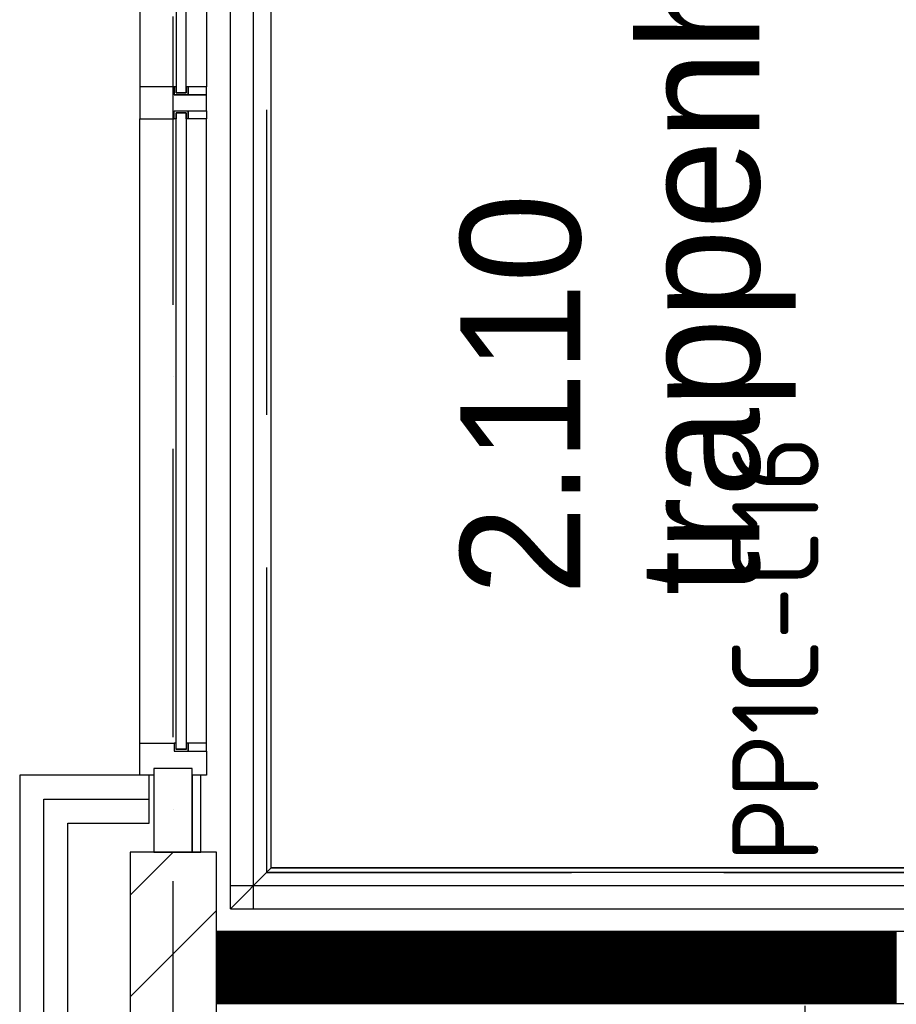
# Model space of a CAD drawing. Header units: millimetres. Extents: x -6587 to 112313, y 244 to 84344.
# Tile 8 of 54: x 17279 to 19105, y 38030 to 40080. Entities that reach past the tile are written whole.
import ezdxf
from ezdxf.enums import TextEntityAlignment as Align

# ---------------------------------------------------------------- set-up
doc = ezdxf.new("R2010")
doc.units = ezdxf.units.MM
doc.header["$LTSCALE"] = 100
doc.linetypes.add('DASHDOT', pattern=[9, 6, -1.5, 0, -1.5])
doc.linetypes.add('HIDDEN', pattern=[9.525, 6.35, -3.175])
doc.layers.get('0').update_dxf_attribs({"color": 9, "linetype": 'CONTINUOUS'})
for name, color, linetype in [('AL$2----_STEMPEL', 7, 'CONTINUOUS'), ('AL$7----_STRAMIEN', 1, 'DASHDOT'), ('AL21----_BUITENWAND', 4, 'CONTINUOUS'), ('AL24----_TRAPPEN', 7, 'CONTINUOUS'), ('AL28----_KONSTRUKTIE', 3, 'CONTINUOUS'), ('AL29----_BOVENBOUW', 7, 'CONTINUOUS'), ('AL31----_BUITENKOZ', 7, 'CONTINUOUS'), ('ALL-----_REFLIJNEN', 8, 'CONTINUOUS'), ('ALXA1---_RASTER50', 12, 'CONTINUOUS'), ('ALXA3---_VOLZWART', 14, 'CONTINUOUS'), ('ALXAB---_PREFABBETON', 1, 'CONTINUOUS'), ('ALXOU---_GLAS', 7, 'CONTINUOUS'), ('BOUW', 8, 'CONTINUOUS'), ('EB6441--_ATTRIB', 2, 'CONTINUOUS'), ('EL6441--_DATACOM', 3, 'CONTINUOUS'), ('HEKWERKEN', 1, 'CONTINUOUS'), ('LIJN025', 10, 'CONTINUOUS')]:
    doc.layers.add(name, color=color, linetype=linetype)
doc.styles.add('1_8', font='iso', dxfattribs={"width": 0.7, "height": 1.8})
doc.styles.add('BURO-025', font='BUROFONT.shx', dxfattribs={"height": 250})

# ---------------------------------------------------------------- blocks, each defined once
blk = doc.blocks.new('ES4X2')
for p, q in [((-0.15, 1.265), (-0.15, 2.735)), ((0.15, 1.265), (0.15, 2.735)), ((-0.45, 1.4), (-0.45, 2.6)), ((0.45, 1.4), (0.45, 2.6)), ((0, 1.25), (0, -3))]:
    blk.add_line(p, q)
blk.add_circle((0, 2), 0.75)
at = {"style": '1_8', "flags": 8}
for tag, p in [('NUMMER', (1.25, 3.5)), ('CODE', (-1.25, 3.5))]:
    blk.add_attdef(tag, text='', height=1.8, rotation=90, dxfattribs=at).set_placement(p, align=Align.MIDDLE_LEFT)
blk.add_attdef('M_CODE', text='', height=1.8, dxfattribs=at).set_placement((0, 0), align=Align.MIDDLE_CENTER)
blk = doc.blocks.new('A$Cb38f1ce1')
at = {"layer": 'AL$2----_STEMPEL', "color": 8}
blk.add_lwpolyline([(14416.7, 33363.4), (14416.7, 33396.4), (14378.7, 33396.4), (14349.7, 33396.4), (14349.7, 33413.4), (14307.2, 33413.4), (14277.7, 33413.4), (14277.7, 33346.4), (14349.7, 33346.4), (14349.7, 33363.4)], close=True, dxfattribs=at)
at = {"layer": 'AL$7----_STRAMIEN', "color": 1}
blk.add_line((14347.7, 1456.2), (14347.7, 70113), dxfattribs=at)
at = {"layer": 'AL21----_BUITENWAND', "color": 8}
for p, q in [((14297.2, 31980), (14027.7, 31980)), ((14027.7, 31980), (14027.7, 31195)), ((14297.2, 31880), (14297.2, 31980)), ((14127.7, 31295), (14127.7, 31880)), ((14127.7, 31880), (14297.2, 31880))]:
    blk.add_line(p, q, dxfattribs=at)
at = {"layer": 'AL24----_TRAPPEN', "color": 8, "linetype": 'HIDDEN'}
for q in [(14542.2, 34958.6), (17063.9, 31777.6)]:
    blk.add_line((14542.2, 31777.6), q, dxfattribs=at)
at = {"layer": 'AL24----_TRAPPEN', "color": 8}
for p, q in [((14551.7, 31787.1), (17067, 31787.1)), ((14466.7, 31750.1), (17054.7, 31750.1)), ((14466.7, 31702.1), (17038.6, 31702.1))]:
    blk.add_line(p, q, dxfattribs=at)
at = {"layer": 'AL28----_KONSTRUKTIE', "color": 8, "linetype": 'Continuous'}
for p, q in [((14437.7, 31820), (14257.7, 31820)), ((14257.7, 31820), (14257.7, 31195)), ((14437.7, 31287.4), (14437.7, 31820))]:
    blk.add_line(p, q, dxfattribs=at)
at = {"layer": 'AL28----_KONSTRUKTIE', "color": 8}
for p, q in [((14437.7, 31655), (14437.7, 31505)), ((21235.4, 31655), (14437.7, 31655)), ((14437.7, 31655), (14437.7, 31505)), ((21235.4, 31655), (14437.7, 31655)), ((14437.7, 31505), (21235.4, 31505)), ((14437.7, 31505), (21235.4, 31505))]:
    blk.add_line(p, q, dxfattribs=at)
at = {"layer": 'AL29----_BOVENBOUW', "color": 8}
for p, q in [((14466.7, 31702.1), (14466.7, 35034.1)), ((14514.7, 31702.1), (14514.7, 35034.1)), ((14466.7, 31702.1), (14551.7, 31787.1))]:
    blk.add_line(p, q, dxfattribs=at)
blk.add_lwpolyline([(14551.7, 31787.1), (14551.7, 34949.1), (16147.7, 34949.1), (16147.7, 31787.1)], close=True, dxfattribs=at)
at = {"layer": 'AL31----_BUITENKOZ', "color": 8}
for p, q in [((14307.2, 31994.1), (14307.2, 31820.1)), ((14387.2, 31994.1), (14307.2, 31994.1)), ((14387.2, 31820.1), (14387.2, 31994.1)), ((14387.2, 31980.1), (14387.2, 31820.1)), ((14404.7, 31980.1), (14387.2, 31980.1)), ((14404.7, 31820.1), (14404.7, 31980.1)), ((14307.2, 31820.1), (14387.2, 31820.1)), ((14387.2, 31820.1), (14404.7, 31820.1))]:
    blk.add_line(p, q, dxfattribs=at)
for points in [[(14277.7, 34712.9), (14277.7, 33413.4)], [(14416.7, 34712.9), (14416.7, 33413.4)], [(14277.7, 32046.9), (14277.7, 33346.4)], [(14416.7, 32046.9), (14416.7, 33346.4)]]:
    blk.add_lwpolyline(points, dxfattribs=at)
for points in [[(14378.7, 33413.4), (14374.7, 33413.4), (14374.7, 33400.4), (14353.7, 33400.4), (14353.7, 33413.4), (14349.7, 33413.4), (14349.7, 33396.4), (14378.7, 33396.4)], [(14378.7, 33396.4), (14416.7, 33396.4), (14416.7, 33413.4), (14378.7, 33413.4)], [(14378.7, 33346.4), (14374.7, 33346.4), (14374.7, 33359.4), (14353.7, 33359.4), (14353.7, 33346.4), (14349.7, 33346.4), (14349.7, 33363.4), (14378.7, 33363.4)], [(14378.7, 33363.4), (14416.7, 33363.4), (14416.7, 33346.4), (14378.7, 33346.4)], [(14349.7, 32047), (14349.7, 32030), (14416.7, 32030), (14416.7, 31980), (14387.2, 31980), (14387.2, 31994), (14307.2, 31994), (14307.2, 31980), (14277.7, 31980), (14277.7, 32047)], [(14378.7, 32047), (14374.7, 32047), (14374.7, 32034), (14353.7, 32034), (14353.7, 32047), (14349.7, 32047), (14349.7, 32030), (14378.7, 32030)], [(14378.7, 32030), (14416.7, 32030), (14416.7, 32047), (14378.7, 32047)]]:
    blk.add_lwpolyline(points, close=True, dxfattribs=at)
at = {"layer": 'ALL-----_REFLIJNEN', "color": 8, "linetype": 'Continuous'}
for p, q in [((14077.7, 31245), (14077.7, 31930)), ((14077.7, 31930), (14297.2, 31930))]:
    blk.add_line(p, q, dxfattribs=at)
at = {"layer": 'ALXA1---_RASTER50', "color": 8}
for p, q in [((14438.8, 31655), (14438.8, 31505)), ((14440.8, 31655), (14440.8, 31505)), ((14442.8, 31655), (14442.8, 31505)), ((14444.8, 31655), (14444.8, 31505)), ((14446.8, 31655), (14446.8, 31505)), ((14448.8, 31655), (14448.8, 31505)), ((14450.8, 31655), (14450.8, 31505)), ((14452.8, 31655), (14452.8, 31505)), ((14454.8, 31655), (14454.8, 31505)), ((14456.8, 31655), (14456.8, 31505)), ((14458.8, 31655), (14458.8, 31505)), ((14460.8, 31655), (14460.8, 31505)), ((14462.8, 31655), (14462.8, 31505)), ((14464.8, 31655), (14464.8, 31505)), ((14466.8, 31655), (14466.8, 31505)), ((14468.8, 31655), (14468.8, 31505)), ((14470.8, 31655), (14470.8, 31505)), ((14472.8, 31655), (14472.8, 31505)), ((14474.8, 31655), (14474.8, 31505)), ((14476.8, 31655), (14476.8, 31505)), ((14478.8, 31655), (14478.8, 31505)), ((14480.8, 31655), (14480.8, 31505)), ((14482.8, 31655), (14482.8, 31505)), ((14484.8, 31655), (14484.8, 31505)), ((14486.8, 31655), (14486.8, 31505)), ((14488.8, 31655), (14488.8, 31505)), ((14490.8, 31655), (14490.8, 31505)), ((14492.8, 31655), (14492.8, 31505)), ((14494.8, 31655), (14494.8, 31505)), ((14496.8, 31655), (14496.8, 31505)), ((14498.8, 31655), (14498.8, 31505)), ((14500.8, 31655), (14500.8, 31505)), ((14502.8, 31655), (14502.8, 31505)), ((14504.8, 31655), (14504.8, 31505)), ((14506.8, 31655), (14506.8, 31505)), ((14508.8, 31655), (14508.8, 31505)), ((14510.8, 31655), (14510.8, 31505)), ((14512.8, 31655), (14512.8, 31505)), ((14514.8, 31655), (14514.8, 31505)), ((14516.8, 31655), (14516.8, 31505)), ((14518.8, 31655), (14518.8, 31505)), ((14520.8, 31655), (14520.8, 31505)), ((14522.8, 31655), (14522.8, 31505)), ((14524.8, 31655), (14524.8, 31505)), ((14526.8, 31655), (14526.8, 31505)), ((14528.8, 31655), (14528.8, 31505)), ((14530.8, 31655), (14530.8, 31505)), ((14532.8, 31655), (14532.8, 31505)), ((14534.8, 31655), (14534.8, 31505)), ((14536.8, 31655), (14536.8, 31505)), ((14538.8, 31655), (14538.8, 31505)), ((14540.8, 31655), (14540.8, 31505)), ((14542.8, 31655), (14542.8, 31505)), ((14544.8, 31655), (14544.8, 31505)), ((14546.8, 31655), (14546.8, 31505)), ((14548.8, 31655), (14548.8, 31505)), ((14550.8, 31655), (14550.8, 31505)), ((14552.8, 31655), (14552.8, 31505)), ((14554.8, 31655), (14554.8, 31505)), ((14556.8, 31655), (14556.8, 31505)), ((14558.8, 31655), (14558.8, 31505)), ((14560.8, 31655), (14560.8, 31505)), ((14562.8, 31655), (14562.8, 31505)), ((14564.8, 31655), (14564.8, 31505)), ((14566.8, 31655), (14566.8, 31505)), ((14568.8, 31655), (14568.8, 31505)), ((14570.8, 31655), (14570.8, 31505)), ((14572.8, 31655), (14572.8, 31505)), ((14574.8, 31655), (14574.8, 31505)), ((14576.8, 31655), (14576.8, 31505)), ((14578.8, 31655), (14578.8, 31505)), ((14580.8, 31655), (14580.8, 31505)), ((14582.8, 31655), (14582.8, 31505)), ((14584.8, 31655), (14584.8, 31505)), ((14586.8, 31655), (14586.8, 31505)), ((14588.8, 31655), (14588.8, 31505)), ((14590.8, 31655), (14590.8, 31505)), ((14592.8, 31655), (14592.8, 31505)), ((14594.8, 31655), (14594.8, 31505)), ((14596.8, 31655), (14596.8, 31505)), ((14598.8, 31655), (14598.8, 31505)), ((14600.8, 31655), (14600.8, 31505)), ((14602.8, 31655), (14602.8, 31505)), ((14604.8, 31655), (14604.8, 31505)), ((14606.8, 31655), (14606.8, 31505)), ((14608.8, 31655), (14608.8, 31505)), ((14610.8, 31655), (14610.8, 31505)), ((14612.8, 31655), (14612.8, 31505)), ((14614.8, 31655), (14614.8, 31505)), ((14616.8, 31655), (14616.8, 31505)), ((14618.8, 31655), (14618.8, 31505)), ((14620.8, 31655), (14620.8, 31505)), ((14622.8, 31655), (14622.8, 31505)), ((14624.8, 31655), (14624.8, 31505)), ((14626.8, 31655), (14626.8, 31505)), ((14628.8, 31655), (14628.8, 31505)), ((14630.8, 31655), (14630.8, 31505)), ((14632.8, 31655), (14632.8, 31505)), ((14634.8, 31655), (14634.8, 31505)), ((14636.8, 31655), (14636.8, 31505)), ((14638.8, 31655), (14638.8, 31505)), ((14640.8, 31655), (14640.8, 31505)), ((14642.8, 31655), (14642.8, 31505)), ((14644.8, 31655), (14644.8, 31505)), ((14646.8, 31655), (14646.8, 31505)), ((14648.8, 31655), (14648.8, 31505)), ((14650.8, 31655), (14650.8, 31505)), ((14652.8, 31655), (14652.8, 31505)), ((14654.8, 31655), (14654.8, 31505)), ((14656.8, 31655), (14656.8, 31505)), ((14658.8, 31655), (14658.8, 31505)), ((14660.8, 31655), (14660.8, 31505)), ((14662.8, 31655), (14662.8, 31505)), ((14664.8, 31655), (14664.8, 31505)), ((14666.8, 31655), (14666.8, 31505)), ((14668.8, 31655), (14668.8, 31505)), ((14670.8, 31655), (14670.8, 31505)), ((14672.8, 31655), (14672.8, 31505)), ((14674.8, 31655), (14674.8, 31505)), ((14676.8, 31655), (14676.8, 31505)), ((14678.8, 31655), (14678.8, 31505)), ((14680.8, 31655), (14680.8, 31505)), ((14682.8, 31655), (14682.8, 31505)), ((14684.8, 31655), (14684.8, 31505)), ((14686.8, 31655), (14686.8, 31505)), ((14688.8, 31655), (14688.8, 31505)), ((14690.8, 31655), (14690.8, 31505)), ((14692.8, 31655), (14692.8, 31505)), ((14694.8, 31655), (14694.8, 31505)), ((14696.8, 31655), (14696.8, 31505)), ((14698.8, 31655), (14698.8, 31505)), ((14700.8, 31655), (14700.8, 31505)), ((14702.8, 31655), (14702.8, 31505)), ((14704.8, 31655), (14704.8, 31505)), ((14706.8, 31655), (14706.8, 31505)), ((14708.8, 31655), (14708.8, 31505)), ((14710.8, 31655), (14710.8, 31505)), ((14712.8, 31655), (14712.8, 31505)), ((14714.8, 31655), (14714.8, 31505)), ((14716.8, 31655), (14716.8, 31505)), ((14718.8, 31655), (14718.8, 31505)), ((14720.8, 31655), (14720.8, 31505)), ((14722.8, 31655), (14722.8, 31505)), ((14724.8, 31655), (14724.8, 31505)), ((14726.8, 31655), (14726.8, 31505)), ((14728.8, 31655), (14728.8, 31505)), ((14730.8, 31655), (14730.8, 31505)), ((14732.8, 31655), (14732.8, 31505)), ((14734.8, 31655), (14734.8, 31505)), ((14736.8, 31655), (14736.8, 31505)), ((14738.8, 31655), (14738.8, 31505)), ((14740.8, 31655), (14740.8, 31505)), ((14742.8, 31655), (14742.8, 31505)), ((14744.8, 31655), (14744.8, 31505)), ((14746.8, 31655), (14746.8, 31505)), ((14748.8, 31655), (14748.8, 31505)), ((14750.8, 31655), (14750.8, 31505)), ((14752.8, 31655), (14752.8, 31505)), ((14754.8, 31655), (14754.8, 31505)), ((14756.8, 31655), (14756.8, 31505)), ((14758.8, 31655), (14758.8, 31505)), ((14760.8, 31655), (14760.8, 31505)), ((14762.8, 31655), (14762.8, 31505)), ((14764.8, 31655), (14764.8, 31505)), ((14766.8, 31655), (14766.8, 31505)), ((14768.8, 31655), (14768.8, 31505)), ((14770.8, 31655), (14770.8, 31505)), ((14772.8, 31655), (14772.8, 31505)), ((14774.8, 31655), (14774.8, 31505)), ((14776.8, 31655), (14776.8, 31505)), ((14778.8, 31655), (14778.8, 31505)), ((14780.8, 31655), (14780.8, 31505)), ((14782.8, 31655), (14782.8, 31505)), ((14784.8, 31655), (14784.8, 31505)), ((14786.8, 31655), (14786.8, 31505)), ((14788.8, 31655), (14788.8, 31505)), ((14790.8, 31655), (14790.8, 31505)), ((14792.8, 31655), (14792.8, 31505)), ((14794.8, 31655), (14794.8, 31505)), ((14796.8, 31655), (14796.8, 31505)), ((14798.8, 31655), (14798.8, 31505)), ((14800.8, 31655), (14800.8, 31505)), ((14802.8, 31655), (14802.8, 31505)), ((14804.8, 31655), (14804.8, 31505)), ((14806.8, 31655), (14806.8, 31505)), ((14808.8, 31655), (14808.8, 31505)), ((14810.8, 31655), (14810.8, 31505)), ((14812.8, 31655), (14812.8, 31505)), ((14814.8, 31655), (14814.8, 31505)), ((14816.8, 31655), (14816.8, 31505)), ((14818.8, 31655), (14818.8, 31505)), ((14820.8, 31655), (14820.8, 31505)), ((14822.8, 31655), (14822.8, 31505)), ((14824.8, 31655), (14824.8, 31505)), ((14826.8, 31655), (14826.8, 31505)), ((14828.8, 31655), (14828.8, 31505)), ((14830.8, 31655), (14830.8, 31505)), ((14832.8, 31655), (14832.8, 31505)), ((14834.8, 31655), (14834.8, 31505)), ((14836.8, 31655), (14836.8, 31505)), ((14838.8, 31655), (14838.8, 31505)), ((14840.8, 31655), (14840.8, 31505)), ((14842.8, 31655), (14842.8, 31505)), ((14844.8, 31655), (14844.8, 31505)), ((14846.8, 31655), (14846.8, 31505)), ((14848.8, 31655), (14848.8, 31505)), ((14850.8, 31655), (14850.8, 31505)), ((14852.8, 31655), (14852.8, 31505)), ((14854.8, 31655), (14854.8, 31505)), ((14856.8, 31655), (14856.8, 31505)), ((14858.8, 31655), (14858.8, 31505)), ((14860.8, 31655), (14860.8, 31505)), ((14862.8, 31655), (14862.8, 31505)), ((14864.8, 31655), (14864.8, 31505)), ((14866.8, 31655), (14866.8, 31505)), ((14868.8, 31655), (14868.8, 31505)), ((14870.8, 31655), (14870.8, 31505)), ((14872.8, 31655), (14872.8, 31505)), ((14874.8, 31655), (14874.8, 31505)), ((14876.8, 31655), (14876.8, 31505)), ((14878.8, 31655), (14878.8, 31505)), ((14880.8, 31655), (14880.8, 31505)), ((14882.8, 31655), (14882.8, 31505)), ((14884.8, 31655), (14884.8, 31505)), ((14886.8, 31655), (14886.8, 31505)), ((14888.8, 31655), (14888.8, 31505)), ((14890.8, 31655), (14890.8, 31505)), ((14892.8, 31655), (14892.8, 31505)), ((14894.8, 31655), (14894.8, 31505)), ((14896.8, 31655), (14896.8, 31505)), ((14898.8, 31655), (14898.8, 31505)), ((14900.8, 31655), (14900.8, 31505)), ((14902.8, 31655), (14902.8, 31505)), ((14904.8, 31655), (14904.8, 31505)), ((14906.8, 31655), (14906.8, 31505)), ((14908.8, 31655), (14908.8, 31505)), ((14910.8, 31655), (14910.8, 31505)), ((14912.8, 31655), (14912.8, 31505)), ((14914.8, 31655), (14914.8, 31505)), ((14916.8, 31655), (14916.8, 31505)), ((14918.8, 31655), (14918.8, 31505)), ((14920.8, 31655), (14920.8, 31505)), ((14922.8, 31655), (14922.8, 31505)), ((14924.8, 31655), (14924.8, 31505)), ((14926.8, 31655), (14926.8, 31505)), ((14928.8, 31655), (14928.8, 31505)), ((14930.8, 31655), (14930.8, 31505)), ((14932.8, 31655), (14932.8, 31505)), ((14934.8, 31655), (14934.8, 31505)), ((14936.8, 31655), (14936.8, 31505)), ((14938.8, 31655), (14938.8, 31505)), ((14940.8, 31655), (14940.8, 31505)), ((14942.8, 31655), (14942.8, 31505)), ((14944.8, 31655), (14944.8, 31505)), ((14946.8, 31655), (14946.8, 31505)), ((14948.8, 31655), (14948.8, 31505)), ((14950.8, 31655), (14950.8, 31505)), ((14952.8, 31655), (14952.8, 31505)), ((14954.8, 31655), (14954.8, 31505)), ((14956.8, 31655), (14956.8, 31505)), ((14958.8, 31655), (14958.8, 31505)), ((14960.8, 31655), (14960.8, 31505)), ((14962.8, 31655), (14962.8, 31505)), ((14964.8, 31655), (14964.8, 31505)), ((14966.8, 31655), (14966.8, 31505)), ((14968.8, 31655), (14968.8, 31505)), ((14970.8, 31655), (14970.8, 31505)), ((14972.8, 31655), (14972.8, 31505)), ((14974.8, 31655), (14974.8, 31505)), ((14976.8, 31655), (14976.8, 31505)), ((14978.8, 31655), (14978.8, 31505)), ((14980.8, 31655), (14980.8, 31505)), ((14982.8, 31655), (14982.8, 31505)), ((14984.8, 31655), (14984.8, 31505)), ((14986.8, 31655), (14986.8, 31505)), ((14988.8, 31655), (14988.8, 31505)), ((14990.8, 31655), (14990.8, 31505)), ((14992.8, 31655), (14992.8, 31505)), ((14994.8, 31655), (14994.8, 31505)), ((14996.8, 31655), (14996.8, 31505)), ((14998.8, 31655), (14998.8, 31505)), ((15000.8, 31655), (15000.8, 31505)), ((15002.8, 31655), (15002.8, 31505)), ((15004.8, 31655), (15004.8, 31505)), ((15006.8, 31655), (15006.8, 31505)), ((15008.8, 31655), (15008.8, 31505)), ((15010.8, 31655), (15010.8, 31505)), ((15012.8, 31655), (15012.8, 31505)), ((15014.8, 31655), (15014.8, 31505)), ((15016.8, 31655), (15016.8, 31505)), ((15018.8, 31655), (15018.8, 31505)), ((15020.8, 31655), (15020.8, 31505)), ((15022.8, 31655), (15022.8, 31505)), ((15024.8, 31655), (15024.8, 31505)), ((15026.8, 31655), (15026.8, 31505)), ((15028.8, 31655), (15028.8, 31505)), ((15030.8, 31655), (15030.8, 31505)), ((15032.8, 31655), (15032.8, 31505)), ((15034.8, 31655), (15034.8, 31505)), ((15036.8, 31655), (15036.8, 31505)), ((15038.8, 31655), (15038.8, 31505)), ((15040.8, 31655), (15040.8, 31505)), ((15042.8, 31655), (15042.8, 31505)), ((15044.8, 31655), (15044.8, 31505)), ((15046.8, 31655), (15046.8, 31505)), ((15048.8, 31655), (15048.8, 31505)), ((15050.8, 31655), (15050.8, 31505)), ((15052.8, 31655), (15052.8, 31505)), ((15054.8, 31655), (15054.8, 31505)), ((15056.8, 31655), (15056.8, 31505)), ((15058.8, 31655), (15058.8, 31505)), ((15060.8, 31655), (15060.8, 31505)), ((15062.8, 31655), (15062.8, 31505)), ((15064.8, 31655), (15064.8, 31505)), ((15066.8, 31655), (15066.8, 31505)), ((15068.8, 31655), (15068.8, 31505)), ((15070.8, 31655), (15070.8, 31505)), ((15072.8, 31655), (15072.8, 31505)), ((15074.8, 31655), (15074.8, 31505)), ((15076.8, 31655), (15076.8, 31505)), ((15078.8, 31655), (15078.8, 31505)), ((15080.8, 31655), (15080.8, 31505)), ((15082.8, 31655), (15082.8, 31505)), ((15084.8, 31655), (15084.8, 31505)), ((15086.8, 31655), (15086.8, 31505)), ((15088.8, 31655), (15088.8, 31505)), ((15090.8, 31655), (15090.8, 31505)), ((15092.8, 31655), (15092.8, 31505)), ((15094.8, 31655), (15094.8, 31505)), ((15096.8, 31655), (15096.8, 31505)), ((15098.8, 31655), (15098.8, 31505)), ((15100.8, 31655), (15100.8, 31505)), ((15102.8, 31655), (15102.8, 31505)), ((15104.8, 31655), (15104.8, 31505)), ((15106.8, 31655), (15106.8, 31505)), ((15108.8, 31655), (15108.8, 31505)), ((15110.8, 31655), (15110.8, 31505)), ((15112.8, 31655), (15112.8, 31505)), ((15114.8, 31655), (15114.8, 31505)), ((15116.8, 31655), (15116.8, 31505)), ((15118.8, 31655), (15118.8, 31505)), ((15120.8, 31655), (15120.8, 31505)), ((15122.8, 31655), (15122.8, 31505)), ((15124.8, 31655), (15124.8, 31505)), ((15126.8, 31655), (15126.8, 31505)), ((15128.8, 31655), (15128.8, 31505)), ((15130.8, 31655), (15130.8, 31505)), ((15132.8, 31655), (15132.8, 31505)), ((15134.8, 31655), (15134.8, 31505)), ((15136.8, 31655), (15136.8, 31505)), ((15138.8, 31655), (15138.8, 31505)), ((15140.8, 31655), (15140.8, 31505)), ((15142.8, 31655), (15142.8, 31505)), ((15144.8, 31655), (15144.8, 31505)), ((15146.8, 31655), (15146.8, 31505)), ((15148.8, 31655), (15148.8, 31505)), ((15150.8, 31655), (15150.8, 31505)), ((15152.8, 31655), (15152.8, 31505)), ((15154.8, 31655), (15154.8, 31505)), ((15156.8, 31655), (15156.8, 31505)), ((15158.8, 31655), (15158.8, 31505)), ((15160.8, 31655), (15160.8, 31505)), ((15162.8, 31655), (15162.8, 31505)), ((15164.8, 31655), (15164.8, 31505)), ((15166.8, 31655), (15166.8, 31505)), ((15168.8, 31655), (15168.8, 31505)), ((15170.8, 31655), (15170.8, 31505)), ((15172.8, 31655), (15172.8, 31505)), ((15174.8, 31655), (15174.8, 31505)), ((15176.8, 31655), (15176.8, 31505)), ((15178.8, 31655), (15178.8, 31505)), ((15180.8, 31655), (15180.8, 31505)), ((15182.8, 31655), (15182.8, 31505)), ((15184.8, 31655), (15184.8, 31505)), ((15186.8, 31655), (15186.8, 31505)), ((15188.8, 31655), (15188.8, 31505)), ((15190.8, 31655), (15190.8, 31505)), ((15192.8, 31655), (15192.8, 31505)), ((15194.8, 31655), (15194.8, 31505)), ((15196.8, 31655), (15196.8, 31505)), ((15198.8, 31655), (15198.8, 31505)), ((15200.8, 31655), (15200.8, 31505)), ((15202.8, 31655), (15202.8, 31505)), ((15204.8, 31655), (15204.8, 31505)), ((15206.8, 31655), (15206.8, 31505)), ((15208.8, 31655), (15208.8, 31505)), ((15210.8, 31655), (15210.8, 31505)), ((15212.8, 31655), (15212.8, 31505)), ((15214.8, 31655), (15214.8, 31505)), ((15216.8, 31655), (15216.8, 31505)), ((15218.8, 31655), (15218.8, 31505)), ((15220.8, 31655), (15220.8, 31505)), ((15222.8, 31655), (15222.8, 31505)), ((15224.8, 31655), (15224.8, 31505)), ((15226.8, 31655), (15226.8, 31505)), ((15228.8, 31655), (15228.8, 31505)), ((15230.8, 31655), (15230.8, 31505)), ((15232.8, 31655), (15232.8, 31505)), ((15234.8, 31655), (15234.8, 31505)), ((15236.8, 31655), (15236.8, 31505)), ((15238.8, 31655), (15238.8, 31505)), ((15240.8, 31655), (15240.8, 31505)), ((15242.8, 31655), (15242.8, 31505)), ((15244.8, 31655), (15244.8, 31505)), ((15246.8, 31655), (15246.8, 31505)), ((15248.8, 31655), (15248.8, 31505)), ((15250.8, 31655), (15250.8, 31505)), ((15252.8, 31655), (15252.8, 31505)), ((15254.8, 31655), (15254.8, 31505)), ((15256.8, 31655), (15256.8, 31505)), ((15258.8, 31655), (15258.8, 31505)), ((15260.8, 31655), (15260.8, 31505)), ((15262.8, 31655), (15262.8, 31505)), ((15264.8, 31655), (15264.8, 31505)), ((15266.8, 31655), (15266.8, 31505)), ((15268.8, 31655), (15268.8, 31505)), ((15270.8, 31655), (15270.8, 31505)), ((15272.8, 31655), (15272.8, 31505)), ((15274.8, 31655), (15274.8, 31505)), ((15276.8, 31655), (15276.8, 31505)), ((15278.8, 31655), (15278.8, 31505)), ((15280.8, 31655), (15280.8, 31505)), ((15282.8, 31655), (15282.8, 31505)), ((15284.8, 31655), (15284.8, 31505)), ((15286.8, 31655), (15286.8, 31505)), ((15288.8, 31655), (15288.8, 31505)), ((15290.8, 31655), (15290.8, 31505)), ((15292.8, 31655), (15292.8, 31505)), ((15294.8, 31655), (15294.8, 31505)), ((15296.8, 31655), (15296.8, 31505)), ((15298.8, 31655), (15298.8, 31505)), ((15300.8, 31655), (15300.8, 31505)), ((15302.8, 31655), (15302.8, 31505)), ((15304.8, 31655), (15304.8, 31505)), ((15306.8, 31655), (15306.8, 31505)), ((15308.8, 31655), (15308.8, 31505)), ((15310.8, 31655), (15310.8, 31505)), ((15312.8, 31655), (15312.8, 31505)), ((15314.8, 31655), (15314.8, 31505)), ((15316.8, 31655), (15316.8, 31505)), ((15318.8, 31655), (15318.8, 31505)), ((15320.8, 31655), (15320.8, 31505)), ((15322.8, 31655), (15322.8, 31505)), ((15324.8, 31655), (15324.8, 31505)), ((15326.8, 31655), (15326.8, 31505)), ((15328.8, 31655), (15328.8, 31505)), ((15330.8, 31655), (15330.8, 31505)), ((15332.8, 31655), (15332.8, 31505)), ((15334.8, 31655), (15334.8, 31505)), ((15336.8, 31655), (15336.8, 31505)), ((15338.8, 31655), (15338.8, 31505)), ((15340.8, 31655), (15340.8, 31505)), ((15342.8, 31655), (15342.8, 31505)), ((15344.8, 31655), (15344.8, 31505)), ((15346.8, 31655), (15346.8, 31505)), ((15348.8, 31655), (15348.8, 31505)), ((15350.8, 31655), (15350.8, 31505)), ((15352.8, 31655), (15352.8, 31505)), ((15354.8, 31655), (15354.8, 31505)), ((15356.8, 31655), (15356.8, 31505)), ((15358.8, 31655), (15358.8, 31505)), ((15360.8, 31655), (15360.8, 31505)), ((15362.8, 31655), (15362.8, 31505)), ((15364.8, 31655), (15364.8, 31505)), ((15366.8, 31655), (15366.8, 31505)), ((15368.8, 31655), (15368.8, 31505)), ((15370.8, 31655), (15370.8, 31505)), ((15372.8, 31655), (15372.8, 31505)), ((15374.8, 31655), (15374.8, 31505)), ((15376.8, 31655), (15376.8, 31505)), ((15378.8, 31655), (15378.8, 31505)), ((15380.8, 31655), (15380.8, 31505)), ((15382.8, 31655), (15382.8, 31505)), ((15384.8, 31655), (15384.8, 31505)), ((15386.8, 31655), (15386.8, 31505)), ((15388.8, 31655), (15388.8, 31505)), ((15390.8, 31655), (15390.8, 31505)), ((15392.8, 31655), (15392.8, 31505)), ((15394.8, 31655), (15394.8, 31505)), ((15396.8, 31655), (15396.8, 31505)), ((15398.8, 31655), (15398.8, 31505)), ((15400.8, 31655), (15400.8, 31505)), ((15402.8, 31655), (15402.8, 31505)), ((15404.8, 31655), (15404.8, 31505)), ((15406.8, 31655), (15406.8, 31505)), ((15408.8, 31655), (15408.8, 31505)), ((15410.8, 31655), (15410.8, 31505)), ((15412.8, 31655), (15412.8, 31505)), ((15414.8, 31655), (15414.8, 31505)), ((15416.8, 31655), (15416.8, 31505)), ((15418.8, 31655), (15418.8, 31505)), ((15420.8, 31655), (15420.8, 31505)), ((15422.8, 31655), (15422.8, 31505)), ((15424.8, 31655), (15424.8, 31505)), ((15426.8, 31655), (15426.8, 31505)), ((15428.8, 31655), (15428.8, 31505)), ((15430.8, 31655), (15430.8, 31505)), ((15432.8, 31655), (15432.8, 31505)), ((15434.8, 31655), (15434.8, 31505)), ((15436.8, 31655), (15436.8, 31505)), ((15438.8, 31655), (15438.8, 31505)), ((15440.8, 31655), (15440.8, 31505)), ((15442.8, 31655), (15442.8, 31505)), ((15444.8, 31655), (15444.8, 31505)), ((15446.8, 31655), (15446.8, 31505)), ((15448.8, 31655), (15448.8, 31505)), ((15450.8, 31655), (15450.8, 31505)), ((15452.8, 31655), (15452.8, 31505)), ((15454.8, 31655), (15454.8, 31505)), ((15456.8, 31655), (15456.8, 31505)), ((15458.8, 31655), (15458.8, 31505)), ((15460.8, 31655), (15460.8, 31505)), ((15462.8, 31655), (15462.8, 31505)), ((15464.8, 31655), (15464.8, 31505)), ((15466.8, 31655), (15466.8, 31505)), ((15468.8, 31655), (15468.8, 31505)), ((15470.8, 31655), (15470.8, 31505)), ((15472.8, 31655), (15472.8, 31505)), ((15474.8, 31655), (15474.8, 31505)), ((15476.8, 31655), (15476.8, 31505)), ((15478.8, 31655), (15478.8, 31505)), ((15480.8, 31655), (15480.8, 31505)), ((15482.8, 31655), (15482.8, 31505)), ((15484.8, 31655), (15484.8, 31505)), ((15486.8, 31655), (15486.8, 31505)), ((15488.8, 31655), (15488.8, 31505)), ((15490.8, 31655), (15490.8, 31505)), ((15492.8, 31655), (15492.8, 31505)), ((15494.8, 31655), (15494.8, 31505)), ((15496.8, 31655), (15496.8, 31505)), ((15498.8, 31655), (15498.8, 31505)), ((15500.8, 31655), (15500.8, 31505)), ((15502.8, 31655), (15502.8, 31505)), ((15504.8, 31655), (15504.8, 31505)), ((15506.8, 31655), (15506.8, 31505)), ((15508.8, 31655), (15508.8, 31505)), ((15510.8, 31655), (15510.8, 31505)), ((15512.8, 31655), (15512.8, 31505)), ((15514.8, 31655), (15514.8, 31505)), ((15516.8, 31655), (15516.8, 31505)), ((15518.8, 31655), (15518.8, 31505)), ((15520.8, 31655), (15520.8, 31505)), ((15522.8, 31655), (15522.8, 31505)), ((15524.8, 31655), (15524.8, 31505)), ((15526.8, 31655), (15526.8, 31505)), ((15528.8, 31655), (15528.8, 31505)), ((15530.8, 31655), (15530.8, 31505)), ((15532.8, 31655), (15532.8, 31505)), ((15534.8, 31655), (15534.8, 31505)), ((15536.8, 31655), (15536.8, 31505)), ((15538.8, 31655), (15538.8, 31505)), ((15540.8, 31655), (15540.8, 31505)), ((15542.8, 31655), (15542.8, 31505)), ((15544.8, 31655), (15544.8, 31505)), ((15546.8, 31655), (15546.8, 31505)), ((15548.8, 31655), (15548.8, 31505)), ((15550.8, 31655), (15550.8, 31505)), ((15552.8, 31655), (15552.8, 31505)), ((15554.8, 31655), (15554.8, 31505)), ((15556.8, 31655), (15556.8, 31505)), ((15558.8, 31655), (15558.8, 31505)), ((15560.8, 31655), (15560.8, 31505)), ((15562.8, 31655), (15562.8, 31505)), ((15564.8, 31655), (15564.8, 31505)), ((15566.8, 31655), (15566.8, 31505)), ((15568.8, 31655), (15568.8, 31505)), ((15570.8, 31655), (15570.8, 31505)), ((15572.8, 31655), (15572.8, 31505)), ((15574.8, 31655), (15574.8, 31505)), ((15576.8, 31655), (15576.8, 31505)), ((15578.8, 31655), (15578.8, 31505)), ((15580.8, 31655), (15580.8, 31505)), ((15582.8, 31655), (15582.8, 31505)), ((15584.8, 31655), (15584.8, 31505)), ((15586.8, 31655), (15586.8, 31505)), ((15588.8, 31655), (15588.8, 31505)), ((15590.8, 31655), (15590.8, 31505)), ((15592.8, 31655), (15592.8, 31505)), ((15594.8, 31655), (15594.8, 31505)), ((15596.8, 31655), (15596.8, 31505)), ((15598.8, 31655), (15598.8, 31505)), ((15600.8, 31655), (15600.8, 31505)), ((15602.8, 31655), (15602.8, 31505)), ((15604.8, 31655), (15604.8, 31505)), ((15606.8, 31655), (15606.8, 31505)), ((15608.8, 31655), (15608.8, 31505)), ((15610.8, 31655), (15610.8, 31505)), ((15612.8, 31655), (15612.8, 31505)), ((15614.8, 31655), (15614.8, 31505)), ((15616.8, 31655), (15616.8, 31505)), ((15618.8, 31655), (15618.8, 31505)), ((15620.8, 31655), (15620.8, 31505)), ((15622.8, 31655), (15622.8, 31505)), ((15624.8, 31655), (15624.8, 31505)), ((15626.8, 31655), (15626.8, 31505)), ((15628.8, 31655), (15628.8, 31505)), ((15630.8, 31655), (15630.8, 31505)), ((15632.8, 31655), (15632.8, 31505)), ((15634.8, 31655), (15634.8, 31505)), ((15636.8, 31655), (15636.8, 31505)), ((15638.8, 31655), (15638.8, 31505)), ((15640.8, 31655), (15640.8, 31505)), ((15642.8, 31655), (15642.8, 31505)), ((15644.8, 31655), (15644.8, 31505)), ((15646.8, 31655), (15646.8, 31505)), ((15648.8, 31655), (15648.8, 31505)), ((15650.8, 31655), (15650.8, 31505)), ((15652.8, 31655), (15652.8, 31505)), ((15654.8, 31655), (15654.8, 31505)), ((15656.8, 31655), (15656.8, 31505)), ((15658.8, 31655), (15658.8, 31505)), ((15660.8, 31655), (15660.8, 31505)), ((15662.8, 31655), (15662.8, 31505)), ((15664.8, 31655), (15664.8, 31505)), ((15666.8, 31655), (15666.8, 31505)), ((15668.8, 31655), (15668.8, 31505)), ((15670.8, 31655), (15670.8, 31505)), ((15672.8, 31655), (15672.8, 31505)), ((15674.8, 31655), (15674.8, 31505)), ((15676.8, 31655), (15676.8, 31505)), ((15678.8, 31655), (15678.8, 31505)), ((15680.8, 31655), (15680.8, 31505)), ((15682.8, 31655), (15682.8, 31505)), ((15684.8, 31655), (15684.8, 31505)), ((15686.8, 31655), (15686.8, 31505)), ((15688.8, 31655), (15688.8, 31505)), ((15690.8, 31655), (15690.8, 31505)), ((15692.8, 31655), (15692.8, 31505)), ((15694.8, 31655), (15694.8, 31505)), ((15696.8, 31655), (15696.8, 31505)), ((15698.8, 31655), (15698.8, 31505)), ((15700.8, 31655), (15700.8, 31505)), ((15702.8, 31655), (15702.8, 31505)), ((15704.8, 31655), (15704.8, 31505)), ((15706.8, 31655), (15706.8, 31505)), ((15708.8, 31655), (15708.8, 31505)), ((15710.8, 31655), (15710.8, 31505)), ((15712.8, 31655), (15712.8, 31505)), ((15714.8, 31655), (15714.8, 31505)), ((15716.8, 31655), (15716.8, 31505)), ((15718.8, 31655), (15718.8, 31505)), ((15720.8, 31655), (15720.8, 31505)), ((15722.8, 31655), (15722.8, 31505)), ((15724.8, 31655), (15724.8, 31505)), ((15726.8, 31655), (15726.8, 31505)), ((15728.8, 31655), (15728.8, 31505)), ((15730.8, 31655), (15730.8, 31505)), ((15732.8, 31655), (15732.8, 31505)), ((15734.8, 31655), (15734.8, 31505)), ((15736.8, 31655), (15736.8, 31505)), ((15738.8, 31655), (15738.8, 31505)), ((15740.8, 31655), (15740.8, 31505)), ((15742.8, 31655), (15742.8, 31505)), ((15744.8, 31655), (15744.8, 31505)), ((15746.8, 31655), (15746.8, 31505)), ((15748.8, 31655), (15748.8, 31505)), ((15750.8, 31655), (15750.8, 31505)), ((15752.8, 31655), (15752.8, 31505)), ((15754.8, 31655), (15754.8, 31505)), ((15756.8, 31655), (15756.8, 31505)), ((15758.8, 31655), (15758.8, 31505)), ((15760.8, 31655), (15760.8, 31505)), ((15762.8, 31655), (15762.8, 31505)), ((15764.8, 31655), (15764.8, 31505)), ((15766.8, 31655), (15766.8, 31505)), ((15768.8, 31655), (15768.8, 31505)), ((15770.8, 31655), (15770.8, 31505)), ((15772.8, 31655), (15772.8, 31505)), ((15774.8, 31655), (15774.8, 31505)), ((15776.8, 31655), (15776.8, 31505)), ((15778.8, 31655), (15778.8, 31505)), ((15780.8, 31655), (15780.8, 31505)), ((15782.8, 31655), (15782.8, 31505)), ((15784.8, 31655), (15784.8, 31505)), ((15786.8, 31655), (15786.8, 31505)), ((15788.8, 31655), (15788.8, 31505)), ((15790.8, 31655), (15790.8, 31505)), ((15792.8, 31655), (15792.8, 31505)), ((15794.8, 31655), (15794.8, 31505)), ((15796.8, 31655), (15796.8, 31505)), ((15798.8, 31655), (15798.8, 31505)), ((15800.8, 31655), (15800.8, 31505)), ((15802.8, 31655), (15802.8, 31505)), ((15804.8, 31655), (15804.8, 31505)), ((15806.8, 31655), (15806.8, 31505)), ((15808.8, 31655), (15808.8, 31505)), ((15810.8, 31655), (15810.8, 31505)), ((15812.8, 31655), (15812.8, 31505)), ((15814.8, 31655), (15814.8, 31505)), ((15816.8, 31655), (15816.8, 31505)), ((15818.8, 31655), (15818.8, 31505)), ((15820.8, 31655), (15820.8, 31505)), ((15822.8, 31655), (15822.8, 31505)), ((15824.8, 31655), (15824.8, 31505)), ((15826.8, 31655), (15826.8, 31505)), ((15828.8, 31655), (15828.8, 31505)), ((15830.8, 31655), (15830.8, 31505)), ((15832.8, 31655), (15832.8, 31505)), ((15834.8, 31655), (15834.8, 31505)), ((15836.8, 31655), (15836.8, 31505)), ((15838.8, 31655), (15838.8, 31505)), ((15840.8, 31655), (15840.8, 31505)), ((15842.8, 31655), (15842.8, 31505)), ((15844.8, 31655), (15844.8, 31505)), ((15846.8, 31655), (15846.8, 31505)), ((15848.8, 31655), (15848.8, 31505)), ((15850.8, 31655), (15850.8, 31505)), ((15852.8, 31655), (15852.8, 31505))]:
    blk.add_line(p, q, dxfattribs=at)
at = {"layer": 'ALXA3---_VOLZWART', "color": 8}
for p, q in [((14077.7, 31245), (14077.7, 31930)), ((14077.7, 31930), (14297.2, 31930))]:
    blk.add_line(p, q, dxfattribs=at)
at = {"layer": 'ALXAB---_PREFABBETON', "color": 8}
for p, q in [((14257.7, 31730.5), (14347.1, 31820)), ((14257.7, 31518.4), (14437.7, 31698.4)), ((14598.6, 31655), (14748.6, 31505)), ((14598.6, 31655), (14748.6, 31505)), ((14810.7, 31655), (14960.7, 31505)), ((14810.7, 31655), (14960.7, 31505)), ((15022.9, 31655), (15172.9, 31505)), ((15022.9, 31655), (15172.9, 31505)), ((15235, 31655), (15385, 31505)), ((15235, 31655), (15385, 31505)), ((15447.1, 31655), (15597.1, 31505)), ((15447.1, 31655), (15597.1, 31505)), ((15659.3, 31655), (15809.3, 31505)), ((15659.3, 31655), (15809.3, 31505)), ((14437.7, 31603.8), (14536.5, 31505)), ((14437.7, 31603.8), (14536.5, 31505))]:
    blk.add_line(p, q, dxfattribs=at)
at = {"layer": 'ALXOU---_GLAS', "color": 8}
for points in [[(14353.7, 33400.4), (14374.7, 33400.4), (14374.7, 34725.9), (14353.7, 34725.9)], [(14353.7, 33359.4), (14374.7, 33359.4), (14374.7, 32033.9), (14353.7, 32033.9)]]:
    blk.add_lwpolyline(points, close=True, dxfattribs=at)
at = {"layer": 'HEKWERKEN', "color": 8}
blk.add_line((17063.9, 31777.6), (14546.7, 31777.6), dxfattribs=at)
at = {"layer": 'BOUW', "style": 'BURO-025'}
for s, p in [('trappenhuis', (15568.4, 32354.5)), ('2.110', (15195.4, 32354.5))]:
    blk.add_text(s, height=250, rotation=90, dxfattribs=at).set_placement(p)

msp = doc.modelspace()

# ---------------------------------------------------------------- block references
at = {"layer": 'EL6441--_DATACOM'}
ref = msp.add_blockref('ES4X2', (18915, 37727), dxfattribs=dict(at, xscale=-100, yscale=100, zscale=100, rotation=180.0000000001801))
ref.add_attrib('CODE', 'PP1C-C16', dxfattribs={"layer": 'EB6441--_ATTRIB', "color": 1, "height": 180, "rotation": 90, "style": '1_8', "flags": 8}).set_placement((18853, 38325.5), align=Align.MIDDLE_LEFT)
at = {"layer": 'LIJN025'}
msp.add_blockref('A$Cb38f1ce1', (3251.2, 6526.8), dxfattribs=at)

doc.saveas('drawing.dxf')
